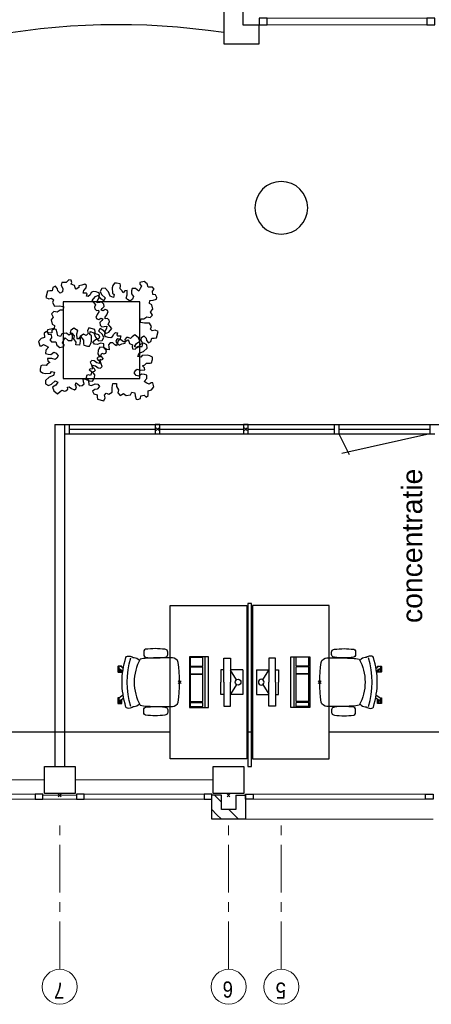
# Model space of a CAD drawing. Header units: millimetres. Extents: x 274596 to 660162, y 141333 to 298920.
# Tile 128 of 165: x 479701 to 483992, y 156153 to 166428. Entities that reach past the tile are written whole.
import ezdxf

# ---------------------------------------------------------------- set-up
doc = ezdxf.new("R2010")
doc.units = ezdxf.units.MM
doc.header["$LTSCALE"] = 400
doc.header["$PDMODE"] = 3
doc.header["$PDSIZE"] = 15
doc.linetypes.add('CENTER', pattern=[2, 1.25, -0.25, 0.25, -0.25])
doc.linetypes.add('HIDDEN', pattern=[0.375, 0.25, -0.125])
for name, color, linetype in [('-gd', 2, 'Continuous'), ('-ve', 2, 'HIDDEN'), ('inlay', 6, 'Continuous'), ('inr', 4, 'Continuous'), ('plant', 114, 'Continuous'), ('plat', 5, 'Continuous'), ('sona-s008_ip0', 7, 'Continuous'), ('stramien', 1, 'CENTER'), ('symbol', 1, 'Continuous')]:
    doc.layers.add(name, color=color, linetype=linetype)
for name, color, linetype, lineweight in [('Binnenkozijnen', 140, 'Continuous', 15), ('Buitenkozijnen', 140, 'Continuous', 15), ('mat-baksteen', 5, 'Continuous', 25), ('mat-beton (ihwg)', 5, 'Continuous', 25), ('None', 7, 'Continuous', 9)]:
    doc.layers.add(name, color=color, linetype=linetype, lineweight=lineweight)
doc.styles.add('Arial', font='arial.ttf', dxfattribs={"height": 211.666667})
doc.styles.add('Arial Narrow', font='ARIALN.TTF', dxfattribs={"height": 222.25})

# ---------------------------------------------------------------- blocks, each defined once
blk = doc.blocks.new('Kolom O 550')
at = {"layer": 'mat-beton (ihwg)', "lineweight": 25}
blk.add_circle((0, 0), 275, dxfattribs=at)
blk = doc.blocks.new('*X45')
at = {"layer": 'None', "lineweight": 9}
for p, q in [((-16689, -34367), (-16638, -34316)), ((-16689, -34543), (-16589, -34443))]:
    blk.add_line(p, q, dxfattribs=at)
blk = doc.blocks.new('*X46')
at = {"layer": 'None', "lineweight": 9}
for p, q in [((-16638, -34316), (-16587, -34265)), ((-16511, -34365), (-16439, -34293))]:
    blk.add_line(p, q, dxfattribs=at)
blk = doc.blocks.new('Gevelpui best 1410 (2D)')
at = {"layer": 'Buitenkozijnen', "lineweight": 15}
for p, q in [((-260, 0), (-260, -1410)), ((-260, 0), (-210, 0)), ((-210, 0), (-210, -1410)), ((-260, -1410), (-210, -1410))]:
    blk.add_line(p, q, dxfattribs=at)
at = {"layer": 'Buitenkozijnen', "color": 92, "lineweight": 25}
for points in [[(-260, 0), (-210, 0), (-210, -80), (-260, -80)], [(-260, -1330), (-210, -1330), (-210, -1410), (-260, -1410)]]:
    blk.add_lwpolyline(points, close=True, dxfattribs=at)
at = {"layer": 'None', "color": 43, "linetype": 'Continuous', "lineweight": 9}
blk.add_line((-410, 15), (-410, -1425), dxfattribs=at)
blk = doc.blocks.new('*U52')
at = {"layer": 'Buitenkozijnen', "lineweight": 15}
for p, q in [((-10, 0), (-10, -1960)), ((-10, 0), (40, 0)), ((40, 0), (40, -1960)), ((-10, -1960), (40, -1960))]:
    blk.add_line(p, q, dxfattribs=at)
blk = doc.blocks.new('Gevelpui best 1960')
at = {"layer": 'Buitenkozijnen', "color": 43, "lineweight": 9}
blk.add_line((250, 0), (250, -1960), dxfattribs=at)
at = {"layer": 'Buitenkozijnen', "color": 92, "lineweight": 25}
for points in [[(-10, 0), (40, 0), (40, -80), (-10, -80)], [(-10, -1880), (40, -1880), (40, -1960), (-10, -1960)]]:
    blk.add_lwpolyline(points, close=True, dxfattribs=at)
at = {"layer": 'Buitenkozijnen'}
blk.add_blockref('*U52', (0, 0), dxfattribs=at)
blk = doc.blocks.new('*U57')
at = {"layer": 'Buitenkozijnen', "lineweight": 15}
for p, q in [((-8399, -34760), (-8329, -34760)), ((-8399, -36590), (-8399, -34760)), ((-8329, -36590), (-8329, -34760)), ((-8399, -36590), (-8329, -36590))]:
    blk.add_line(p, q, dxfattribs=at)
blk = doc.blocks.new('*U58')
at = {"layer": 'Buitenkozijnen', "color": 92, "lineweight": 25}
for points in [[(-8329, -34760), (-8399, -34760), (-8399, -34843), (-8329, -34843)], [(-8329, -36507), (-8399, -36507), (-8399, -36590), (-8329, -36590)]]:
    blk.add_lwpolyline(points, close=True, dxfattribs=at)
at = {"layer": 'Buitenkozijnen'}
blk.add_blockref('*U57', (0, 0), dxfattribs=at)
blk = doc.blocks.new('Kolom 280x320')
at = {"layer": 'mat-beton (ihwg)', "lineweight": 25}
blk.add_lwpolyline([(-300, 160), (-20, 160), (-20, -160), (-300, -160)], close=True, dxfattribs=at)
at = {"layer": 'None', "color": 92, "linetype": 'Continuous', "lineweight": 5}
blk.add_point((0, 0), dxfattribs=at)
blk = doc.blocks.new('SONA-S008_B2')
at = {"layer": '-gd'}
blk.add_open_spline([(-253, -510), (-88, -560), (88, -560), (253, -510)], degree=3, dxfattribs=at)
for points in [[(-207, -16), (-79, 5), (80, 5), (207, -16)], [(-253, -272), (-257, -207), (-252, -139), (-253, -74)], [(-253, -74), (-253, -52), (-233, -20), (-207, -16)], [(207, -16), (233, -20), (253, -52), (253, -74)], [(253, -74), (252, -139), (257, -207), (253, -272)], [(-343, -154), (-353, -221), (-352, -288), (-343, -355)], [(-325, -126), (-337, -132), (-340, -141), (-343, -154)], [(-278, -126), (-288, -121), (-315, -121), (-325, -126)], [(-261, -154), (-263, -141), (-266, -132), (-278, -126)], [(-261, -355), (-252, -288), (-250, -221), (-261, -154)], [(261, -355), (252, -288), (250, -221), (261, -154)], [(261, -154), (263, -141), (266, -132), (278, -126)], [(278, -126), (288, -121), (315, -121), (325, -126)], [(325, -126), (337, -132), (340, -141), (343, -154)], [(343, -154), (353, -221), (352, -288), (343, -355)], [(-255, -304), (-254, -304), (-253, -305), (-252, -305)], [(-239, -412), (-253, -366), (-250, -319), (-253, -272)], [(253, -272), (250, -319), (253, -366), (239, -412)], [(252, -298), (253, -297), (254, -297), (255, -297)], [(-343, -355), (-341, -363), (-334, -370), (-326, -372)], [(-326, -372), (-310, -376), (-293, -376), (-277, -372)], [(-277, -372), (-270, -370), (-262, -363), (-261, -355)], [(-251, -332), (-253, -332), (-255, -331), (-258, -330)], [(257, -323), (255, -324), (253, -324), (251, -325)], [(277, -372), (270, -370), (262, -363), (261, -355)], [(326, -372), (310, -376), (293, -376), (277, -372)], [(343, -355), (341, -363), (334, -370), (326, -372)], [(-256, -474), (-255, -489), (-270, -500), (-272, -515)], [(-227, -418), (-247, -437), (-256, -455), (-256, -474)], [(239, -412), (95, -494), (-95, -494), (-239, -412)], [(256, -474), (256, -455), (247, -437), (227, -418)], [(272, -515), (270, -500), (255, -489), (256, -474)], [(-272, -515), (-274, -534), (-274, -556), (-259, -560)], [(-259, -560), (-77, -614), (79, -614), (259, -560)], [(-222, -607), (-222, -605), (-221, -603), (-219, -603)], [(-222, -615), (-222, -615), (-222, -607), (-222, -607)], [(-219, -615), (-219, -615), (-222, -615), (-222, -615)], [(-219, -603), (-219, -603), (-192, -603), (-177, -603)], [(-199, -615), (-199, -615), (-219, -615), (-219, -615)], [(-199, -618), (-199, -618), (-199, -615), (-199, -615)], [(-199, -615), (-199, -615), (-187, -615), (-187, -615)], [(-183, -633), (-188, -629), (-190, -621), (-186, -615)], [(-185, -615), (-186, -615), (-187, -615), (-187, -615)], [(-187, -615), (-187, -615), (-187, -616), (-187, -617)], [(-186, -615), (-186, -615), (-176, -603), (-163, -584)], [(-135, -589), (-152, -614), (-165, -630), (-165, -630)], [(106, -607), (106, -605), (108, -603), (110, -603)], [(106, -615), (106, -615), (106, -607), (106, -607)], [(110, -615), (110, -615), (106, -615), (106, -615)], [(110, -603), (110, -603), (116, -603), (123, -603)], [(130, -615), (130, -615), (110, -615), (110, -615)], [(143, -630), (143, -630), (132, -615), (115, -592)], [(130, -618), (130, -618), (130, -615), (130, -615)], [(130, -615), (130, -615), (131, -615), (132, -615)], [(144, -587), (156, -604), (164, -615), (164, -615)], [(155, -603), (159, -603), (162, -603), (162, -603)], [(164, -615), (168, -621), (167, -629), (161, -633)], [(162, -603), (164, -603), (166, -605), (166, -607)], [(166, -615), (166, -615), (165, -615), (164, -615)], [(166, -607), (166, -607), (166, -615), (166, -615)], [(259, -560), (274, -556), (274, -534), (272, -515)], [(-222, -630), (-222, -630), (-222, -618), (-222, -618)], [(-222, -618), (-222, -618), (-199, -618), (-199, -618)], [(-199, -630), (-199, -630), (-222, -630), (-222, -630)], [(-222, -641), (-222, -641), (-222, -633), (-222, -633)], [(-222, -633), (-222, -633), (-219, -633), (-219, -633)], [(-219, -645), (-221, -645), (-222, -643), (-222, -641)], [(-219, -633), (-219, -633), (-199, -633), (-199, -633)], [(-167, -645), (-167, -645), (-219, -645), (-219, -645)], [(-199, -618), (-199, -618), (-189, -618), (-187, -618)], [(-199, -633), (-199, -633), (-199, -630), (-199, -630)], [(-199, -630), (-199, -630), (-187, -630), (-187, -630)], [(-199, -633), (-199, -633), (-187, -633), (-187, -633)], [(-186, -630), (-186, -630), (-187, -630), (-187, -630)], [(-187, -630), (-187, -630), (-187, -633), (-187, -633)], [(-187, -633), (-187, -633), (-185, -633), (-183, -633)], [(-165, -630), (-169, -636), (-177, -638), (-183, -633)], [(-183, -633), (-183, -633), (-183, -633), (-183, -633)], [(-167, -633), (-167, -633), (-166, -633), (-166, -633)], [(-163, -641), (-163, -643), (-165, -645), (-167, -645)], [(-166, -633), (-166, -633), (-163, -633), (-163, -633)], [(-163, -630), (-163, -630), (-163, -630), (-164, -630)], [(-163, -628), (-163, -629), (-163, -630), (-163, -630)], [(-163, -633), (-163, -633), (-163, -641), (-163, -641)], [(106, -630), (106, -630), (106, -618), (106, -618)], [(106, -618), (106, -618), (130, -618), (130, -618)], [(130, -630), (130, -630), (106, -630), (106, -630)], [(106, -641), (106, -641), (106, -633), (106, -633)], [(106, -633), (106, -633), (110, -633), (110, -633)], [(110, -645), (108, -645), (106, -643), (106, -641)], [(110, -633), (110, -633), (130, -633), (130, -633)], [(162, -644), (162, -644), (110, -645), (110, -645)], [(130, -618), (130, -618), (132, -618), (134, -618)], [(130, -633), (130, -633), (130, -630), (130, -630)], [(130, -630), (130, -630), (142, -630), (142, -630)], [(130, -633), (130, -633), (142, -633), (142, -633)], [(143, -630), (142, -630), (142, -630), (142, -630)], [(142, -630), (142, -630), (142, -633), (142, -633)], [(142, -633), (142, -633), (143, -633), (145, -633)], [(161, -633), (155, -637), (147, -636), (143, -630)], [(161, -633), (161, -633), (161, -633), (161, -633)], [(162, -633), (162, -633), (162, -633), (162, -633)], [(162, -633), (162, -633), (166, -633), (166, -633)], [(166, -641), (166, -643), (164, -644), (162, -644)], [(166, -630), (166, -630), (165, -630), (164, -630)], [(165, -618), (166, -618), (166, -618), (166, -618)], [(166, -618), (166, -618), (166, -619), (166, -620)], [(166, -626), (166, -628), (166, -630), (166, -630)], [(166, -633), (166, -633), (166, -641), (166, -641)]]:
    blk.add_open_spline(points, degree=3)
at = {"layer": 'sona-s008_ip0'}
blk.add_point((0, 0), dxfattribs=at)
blk = doc.blocks.new('SYMB-CMP4_B2')
for p, q in [((-130, 558), (130, 558)), ((-130, 558), (-130, 428)), ((130, 558), (130, 428)), ((-250, 358), (-250, 428)), ((-250, 428), (0, 428)), ((-25, 492), (-125, 428)), ((250, 428), (0, 428)), ((25, 492), (125, 428)), ((250, 358), (250, 428)), ((0, 358), (-250, 358)), ((-130, 358), (-130, 328)), ((-130, 328), (0, 328)), ((0, 358), (250, 358)), ((130, 328), (0, 328)), ((130, 358), (130, 328)), ((265, 200), (-265, 200)), ((-265, 200), (-265, 0)), ((265, 163), (-265, 163)), ((-167, 142), (-260, 142)), ((-260, 13), (-260, 142)), ((-167, 13), (-167, 142)), ((-88, 142), (-159, 142)), ((-159, 13), (-159, 142)), ((-88, 13), (-88, 142)), ((200, 142), (-82, 142)), ((-82, 13), (-82, 142)), ((200, 13), (200, 142)), ((255, 142), (212, 142)), ((212, 13), (212, 142)), ((255, 13), (255, 142)), ((265, 0), (265, 200)), ((-265, 0), (265, 0)), ((-167, 13), (-260, 13)), ((-88, 13), (-159, 13)), ((200, 13), (-82, 13)), ((255, 13), (212, 13))]:
    blk.add_line(p, q)
blk.add_circle((0, 508), 30)
blk = doc.blocks.new('SYMB-BM02_B2')
at = {"layer": 'plant'}
blk.add_lwpolyline([(98, 356), (66, 371), (46, 367), (23, 344), (26, 317), (5, 314), (-27, 337), (-68, 353), (-84, 340), (-93, 315), (-77, 290), (-84, 262), (-106, 274), (-134, 301), (-166, 298), (-190, 273), (-184, 246), (-181, 209), (-209, 214), (-256, 237), (-302, 241), (-315, 221), (-325, 198), (-329, 157), (-315, 134), (-286, 119), (-263, 95), (-270, 73), (-298, 80), (-306, 68), (-307, 29), (-341, 38), (-375, 66), (-406, 70), (-427, 48), (-413, 13), (-402, -28), (-381, -27), (-361, -62), (-377, -76), (-407, -84), (-423, -126), (-448, -119), (-475, -126), (-482, -158), (-448, -194), (-447, -249), (-411, -258), (-363, -237), (-327, -242), (-307, -272), (-338, -303), (-366, -308), (-398, -333), (-381, -365), (-338, -377), (-336, -406), (-332, -436), (-252, -458), (-234, -418), (-243, -383), (-220, -358), (-184, -372), (-140, -344), (-141, -283), (-132, -230), (-84, -233), (-86, -271), (-59, -312), (-68, -354), (-36, -386), (7, -361), (39, -388), (98, -377), (116, -344), (153, -351), (160, -393), (171, -436), (193, -440), (228, -426), (230, -390), (275, -385), (300, -408), (328, -386), (326, -329), (369, -315), (403, -276), (387, -222), (366, -221), (339, -240), (312, -226), (275, -205), (309, -165), (312, -121), (278, -112), (241, -110), (205, -137), (171, -126), (146, -92), (166, -59), (184, -44), (228, -57), (285, -55), (282, -25), (255, -2), (285, 14), (305, 34), (353, 32), (371, 38), (382, 84), (382, 111), (350, 130), (317, 139), (248, 136), (232, 114), (194, 121), (209, 166), (266, 187), (314, 230), (310, 274), (271, 296), (232, 280), (187, 233), (150, 251), (176, 290), (219, 319), (203, 365), (155, 404), (121, 376), (98, 356)], dxfattribs=at)

msp = doc.modelspace()

# ---------------------------------------------------------------- linework, layer by layer
at = {"layer": '-ve'}
msp.add_point((482058.25904, 162154.52899), dxfattribs=at)
at = {"layer": 'Buitenkozijnen', "lineweight": 15}
msp.add_lwpolyline([(479943.25904, 158294.48836), (479943.25904, 158334.52899), (480293.25904, 158334.52899), (480293.25904, 158294.48836)], close=True, dxfattribs=at)
at = {"layer": 'inlay'}
for p, q in [((481268.25904, 158994.48836), (478868.25904, 158994.48836)), ((482128.25904, 158994.48836), (482068.25904, 158994.48836)), ((489108.29967, 158994.48836), (482928.25904, 158994.48836))]:
    msp.add_line(p, q, dxfattribs=at)
msp.add_arc((480728.25904, 158914.52899), 7460, 81.52064228, 158.616339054, dxfattribs=at)
at = {"layer": 'inr'}
for points in [[(480953.47681, 162684.20374), (480953.47681, 163484.20374), (480153.47681, 163484.20374), (480153.47681, 162684.20374)], [(482068.25904, 160314.52899), (482068.25904, 158714.52899), (481268.25904, 158714.52899), (481268.25904, 160314.52899)], [(482118.25904, 158634.52899), (482118.25904, 160334.52899), (482078.25904, 160334.52899), (482078.25904, 158634.52899)], [(482128.25904, 160314.52899), (482128.25904, 158714.52899), (482928.25904, 158714.52899), (482928.25904, 160314.52899)]]:
    msp.add_lwpolyline(points, close=True, dxfattribs=at)
at = {"layer": 'mat-baksteen', "lineweight": 25}
for p, q in [((481803.25904, 158334.52899), (481703.25904, 158334.52899)), ((481703.25904, 158084.52899), (481703.25904, 158334.52899)), ((481803.25904, 158184.52899), (481803.25904, 158334.52899)), ((481953.25904, 158334.52899), (481953.25904, 158184.52899)), ((481953.25904, 158334.52899), (482053.25904, 158334.52899)), ((482053.25904, 158334.52899), (482053.25904, 158084.52899)), ((481953.25904, 158184.52899), (481803.25904, 158184.52899)), ((482053.25904, 158084.52899), (481703.25904, 158084.52899))]:
    msp.add_line(p, q, dxfattribs=at)
at = {"layer": 'mat-beton (ihwg)', "lineweight": 25}
for p, q in [((481828.25904, 171504.52899), (481828.25904, 166174.52899)), ((482028.25904, 171504.52899), (482028.25904, 166374.52899)), ((482028.25904, 166374.52899), (482198.25904, 166374.52899)), ((482198.25904, 166174.52899), (482198.25904, 166374.52899)), ((481828.25904, 166174.52899), (482198.25904, 166174.52899))]:
    msp.add_line(p, q, dxfattribs=at)
at = {"layer": 'None', "color": 43, "linetype": 'Continuous', "lineweight": 9}
for centre in [(480118.25904, 156335.74585), (481878.25904, 156335.74585), (482428.25904, 156335.74585)]:
    msp.add_circle(centre, 182.60642, dxfattribs=at)
at = {"layer": 'plat'}
for p, q in [((480068.25904, 162204.52899), (480068.25904, 158634.52899)), ((480068.25904, 162204.52899), (484128.25904, 162204.52899)), ((480168.25904, 162204.52899), (480168.25904, 158634.52899)), ((480218.25904, 162204.52899), (480218.25904, 162104.52899)), ((480218.25904, 162154.52899), (481113.25904, 162154.52899)), ((481163.25904, 162154.52899), (482033.25904, 162154.52899)), ((482083.25904, 162154.52899), (482978.25904, 162154.52899)), ((482978.25904, 162204.52899), (482978.25904, 162104.52899)), ((483028.25904, 162204.52899), (483028.25904, 162104.52899)), ((483028.25904, 162154.52899), (483978.25904, 162154.52899)), ((483978.25904, 162204.52899), (483978.25904, 162104.52899)), ((480168.25904, 162104.52899), (484028.25904, 162104.52899)), ((483028.25904, 162104.52899), (483135.91888, 161889.97759)), ((483978.25904, 162104.52899), (483058.13304, 161902.59365))]:
    msp.add_line(p, q, dxfattribs=at)
for points in [[(481113.25904, 162204.52899), (481113.25904, 162104.52899), (481163.25904, 162104.52899), (481163.25904, 162204.52899)], [(482033.25904, 162204.52899), (482033.25904, 162104.52899), (482083.25904, 162104.52899), (482083.25904, 162204.52899)]]:
    msp.add_lwpolyline(points, close=True, dxfattribs=at)
msp.add_point((481138.25904, 162154.52899), dxfattribs=at)
msp.add_point((481138.25904, 162154.52899), dxfattribs=at)
at = {"layer": 'stramien', "lineweight": 0}
for p, q in [((480118.25904, 156518.35227), (480118.25904, 158018.35227)), ((481878.25904, 156518.35227), (481878.25904, 158018.35227)), ((482428.25904, 156518.35227), (482428.25904, 158018.35227))]:
    msp.add_line(p, q, dxfattribs=at)

# ---------------------------------------------------------------- block references
at = {"layer": 'Binnenkozijnen', "color": 7, "rotation": 270}
msp.add_blockref('Gevelpui best 1960', (484013.25904, 158334.52899), dxfattribs=at)
at = {"layer": 'Buitenkozijnen', "color": 7, "xscale": -1, "rotation": 90}
for p in [(478533.25904, 158084.52899), (480293.25904, 158084.52899)]:
    msp.add_blockref('Gevelpui best 1410 (2D)', p, dxfattribs=at)
at = {"layer": 'inr', "xscale": -1, "rotation": 270}
msp.add_blockref('SONA-S008_B2', (481368.25904, 159514.52899), dxfattribs=at)
at = {"layer": 'inr', "rotation": 90}
msp.add_blockref('SONA-S008_B2', (482828.25904, 159514.52899), dxfattribs=at)
at = {"layer": 'mat-baksteen', "rotation": 90}
for name in ['*X46', '*X45']:
    msp.add_blockref(name, (447438.25904, 174773.46963), dxfattribs=at)
at = {"layer": 'mat-beton (ihwg)', "color": 7, "xscale": -1}
msp.add_blockref('Kolom O 550', (482428.25904, 164464.52899), dxfattribs=at)
at = {"layer": 'mat-beton (ihwg)', "color": 7, "rotation": 270}
for p in [(480118.25904, 158334.52899), (481878.25904, 158334.52899)]:
    msp.add_blockref('Kolom 280x320', p, dxfattribs=at)
at = {"layer": 'None', "color": 7, "rotation": 90}
msp.add_blockref('*U58', (447438.25904, 174773.46963), dxfattribs=at)
at = {"layer": 'symbol', "xscale": 0.8, "yscale": 0.8, "zscale": 0.8}
for p, rotation in [((480339.82162, 163327.96563), 270), ((480777.18729, 163374.48193), 90), ((480219.33177, 162847.2384), 180)]:
    msp.add_blockref('SYMB-BM02_B2', p, dxfattribs=dict(at, rotation=rotation))
msp.add_blockref('SYMB-BM02_B2', (480778.04314, 162816.31349), dxfattribs=at)
at = {"layer": 'symbol', "rotation": 269.9999999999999}
msp.add_blockref('SYMB-CMP4_B2', (481469.74774, 159514.52899), dxfattribs=at)
at = {"layer": 'symbol', "xscale": -1, "rotation": 90}
msp.add_blockref('SYMB-CMP4_B2', (482726.77034, 159514.52899), dxfattribs=at)

# ---------------------------------------------------------------- texts
at = {"layer": 'None', "color": 8, "char_height": 169.33333, "attachment_point": 1, "rotation": 180, "style": 'Arial Narrow'}
for s, insert in [('7', (480166.94237, 156210.86251)), ('6', (481924.83527, 156222.98826)), ('5', (482476.94237, 156210.86251))]:
    msp.add_mtext(s, dxfattribs=dict(at, insert=insert))
at = {"layer": 'plat', "insert": (483685.58088, 160131.90599), "char_height": 211.6666667, "attachment_point": 1, "rotation": 90, "style": 'Arial'}
msp.add_mtext('concentratie', dxfattribs=at)

doc.saveas('drawing.dxf')
